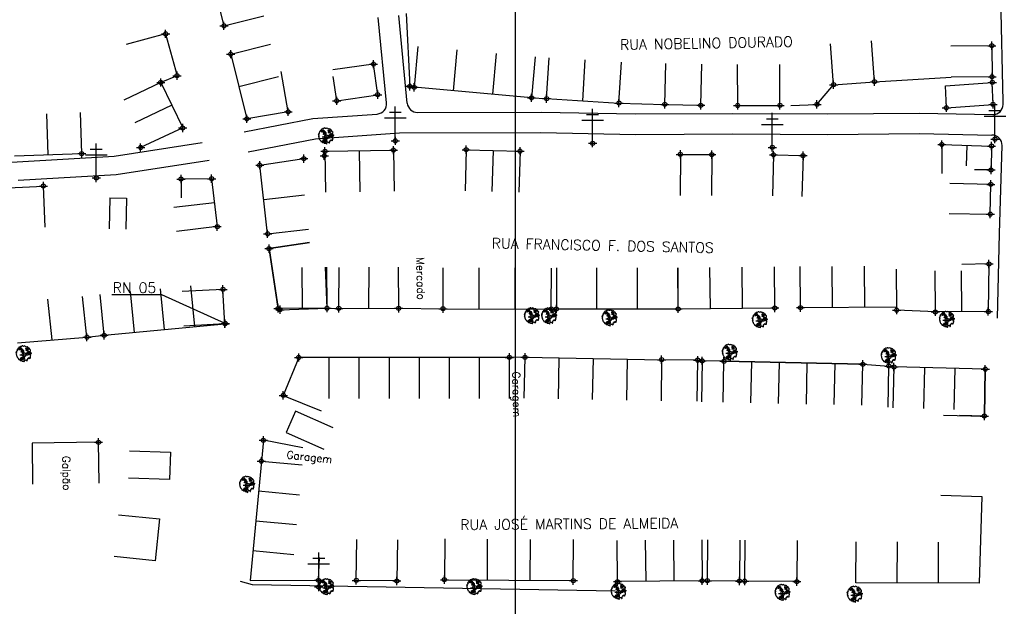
# Model space of a CAD drawing. Extents: x 539028 to 544996, y 8596245 to 8601028.
# Tile 13 of 43: x 541549 to 541741, y 8598182 to 8598296. Entities that reach past the tile are written whole.
import ezdxf
from ezdxf.enums import TextEntityAlignment as Align
from ezdxf.lldxf.tags import DXFTag

# ---------------------------------------------------------------- set-up
doc = ezdxf.new("R2010")
doc.units = 0
doc.header["$MEASUREMENT"] = 0
doc.header["$PDMODE"] = 34
doc.header["$PDSIZE"] = 0.8
for name, color, linetype in [('ALVENARIA', 7, 'Continuous'), ('ARVORE', 100, 'Continuous'), ('CASA', 2, 'Continuous'), ('CERCA', 9, 'CERCA_LINE'), ('ESTRADA_BARRO', 7, 'DASHED'), ('MALHA', 9, 'Continuous'), ('POSTE', 7, 'Continuous'), ('RN', 7, 'Continuous'), ('TEXTO', 2, 'Continuous'), ('TXT_NRUA', 2, 'Continuous')]:
    doc.layers.add(name, color=color, linetype=linetype)
doc.styles.add('GEOSIS', font='ROMANS.SHX')
doc.styles.get("Standard").update_dxf_attribs({"font": 'romans.shx'})
doc.linetypes.add('CERCA_LINE', pattern='A,0.5,-0.2,["X",Standard,S=0.1,R=0,X=-0.1,Y=-0.05],-0.25', length=0.95)
tags = doc.linetypes.add('DASHED', pattern=[0.75, 0.5, -0.25]).pattern_tags.tags
tags[6:7] = [DXFTag(74, 4), DXFTag(75, 0), DXFTag(340, '0'), DXFTag(46, 1.0), DXFTag(50, 0.0), DXFTag(44, 0.0), DXFTag(45, 0.0)]
tags[4:5] = [DXFTag(74, 4), DXFTag(75, 0), DXFTag(340, '0'), DXFTag(46, 1.0), DXFTag(50, 0.0), DXFTag(44, 0.0), DXFTag(45, 0.0)]

# ---------------------------------------------------------------- blocks, each defined once
blk = doc.blocks.new('C')
at = {"layer": 'CASA'}
blk.add_lwpolyline([(0, 0), (0, 8)], dxfattribs=at)
blk = doc.blocks.new('A$C094F77C8')
at = {"layer": 'POSTE'}
for p, q in [((2.62, 0), (2.62, 8.4)), ((0, 5.6), (5.25, 5.6)), ((1.17, 7), (4.08, 7))]:
    blk.add_line(p, q, dxfattribs=at)
blk = doc.blocks.new('A$C34DC2D19')
at = {"layer": 'POSTE', "xscale": 0.8, "yscale": 0.8, "zscale": 0.8}
blk.add_blockref('A$C094F77C8', (0, 0, 340.37), dxfattribs=at)
blk = doc.blocks.new('ARVORE6')
for points in [[(-1.78, 2.18), (-1.87, 2.12), (-1.86, 2.06), (-1.96, 2), (-2.05, 1.97), (-2.08, 1.89), (-2.06, 1.79), (-2.1, 1.68), (-2.19, 1.63), (-2.27, 1.6), (-2.33, 1.57), (-2.45, 1.36), (-2.33, 1.3), (-2.23, 1.35), (-2.22, 1.26), (-2.33, 1.2), (-2.41, 1.18), (-2.5, 1.15), (-2.45, 1.07), (-2.41, 1.02), (-2.44, 0.93), (-2.62, 0.85), (-2.67, 0.79), (-2.68, 0.7), (-2.63, 0.68), (-2.63, 0.68), (-2.72, 0.62), (-2.77, 0.64), (-2.8, 0.64), (-2.76, 0.56), (-2.6, 0.57), (-2.52, 0.53), (-2.52, 0.45), (-2.55, 0.3), (-2.67, 0.25), (-2.67, 0.14), (-2.62, 0.04), (-2.54, -0.02), (-2.64, -0.1), (-2.71, -0.18), (-2.55, -0.26), (-2.51, -0.35), (-2.52, -0.52), (-2.56, -0.64), (-2.47, -0.83), (-2.4, -0.89), (-2.4, -0.98), (-2.37, -1.12), (-2.27, -1.33), (-2.13, -1.49), (-2.01, -1.61), (-1.91, -1.6), (-1.82, -1.73), (-1.82, -1.97), (-1.67, -2.08), (-1.49, -2.07), (-1.39, -2.11), (-1.32, -2.23), (-1.16, -2.42), (-0.93, -2.41), (-0.86, -2.4), (-0.72, -2.42), (-0.63, -2.56), (-0.57, -2.61), (-0.47, -2.6), (-0.42, -2.64), (-0.31, -2.66), (-0.21, -2.67), (-0.05, -2.69), (0.08, -2.72), (0.33, -2.98), (0.41, -2.85), (0.29, -2.74), (0.37, -2.7), (0.37, -2.57), (0.35, -2.45), (0.49, -2.41), (0.48, -2.27), (0.55, -2.2), (0.71, -2.27), (0.86, -2.29), (0.93, -2.24), (1.05, -2.42), (1.2, -2.34), (1.2, -2.58), (1.34, -2.57), (1.43, -2.44), (1.51, -2.34), (1.36, -2.24), (1.43, -2.14), (1.39, -2.09), (1.47, -2.01), (1.5, -1.96), (1.43, -1.84), (1.5, -1.8), (1.6, -1.74), (1.69, -1.67), (1.78, -1.64), (1.8, -1.74), (1.86, -1.66), (1.81, -1.55), (1.82, -1.42), (1.99, -1.37), (2.13, -1.42), (2.06, -1.53), (2.22, -1.64), (2.33, -1.61), (2.46, -1.55), (2.59, -1.56), (2.55, -1.46), (2.48, -1.32), (2.56, -1.2), (2.63, -1.06), (2.62, -0.92), (2.62, -0.78), (2.67, -0.66), (2.68, -0.46), (2.57, -0.39), (2.51, -0.26), (2.59, -0.13), (2.7, -0.02), (2.83, 0.11), (2.96, 0.28), (2.92, 0.43), (2.91, 0.44), (2.81, 0.32), (2.7, 0.39), (2.73, 0.48), (2.68, 0.53), (2.6, 0.48), (2.4, 0.45), (2.42, 0.58), (2.5, 0.64), (2.48, 0.76), (2.34, 0.89), (2.54, 0.99), (2.59, 1.1), (2.57, 1.23), (2.55, 1.36), (2.62, 1.47), (2.63, 1.57), (2.5, 1.63), (2.35, 1.59), (2.24, 1.71), (2.23, 1.89), (2.21, 1.98), (2.15, 2.13), (1.92, 2.14), (1.79, 2.22), (1.77, 2.29), (1.73, 2.39), (1.69, 2.5), (1.51, 2.62), (1.35, 2.59), (1.28, 2.53), (1.19, 2.58), (1.11, 2.69), (0.99, 2.74), (0.84, 2.66), (0.73, 2.81), (0.32, 2.98), (0.23, 2.85), (0.07, 2.78), (-0.06, 2.82), (-0.27, 2.96), (-0.48, 3), (-0.62, 2.87), (-0.7, 2.78), (-0.82, 2.74), (-0.98, 2.81), (-1.11, 2.78), (-1.2, 2.57), (-1.42, 2.56), (-1.58, 2.52), (-1.57, 2.41), (-1.77, 2.34), (-1.73, 2.23), (-1.75, 2.2)], [(-0.88, 2.44), (-0.95, 2.35), (-0.87, 2.29), (-0.92, 2.24), (-0.88, 2.15), (-0.78, 2.14), (-0.74, 2.15), (-0.67, 2.08), (-0.7, 2.02), (-0.8, 1.98), (-0.92, 1.89), (-0.95, 1.77), (-0.81, 1.75), (-0.7, 1.77), (-0.59, 1.82), (-0.46, 1.77), (-0.51, 1.71), (-0.49, 1.63), (-0.34, 1.66), (-0.27, 1.68), (-0.09, 1.52), (-0.27, 1.42), (-0.32, 1.37), (-0.18, 1.25), (0, 1.26), (0.14, 1.15), (0.04, 1.02), (-0.03, 0.86), (-0.02, 0.8), (-0.17, 0.76), (-0.27, 0.72), (-0.29, 0.58), (-0.48, 0.53), (-0.51, 0.64), (-0.48, 0.74), (-0.6, 0.74), (-0.74, 0.68), (-0.83, 0.62), (-0.91, 0.65), (-0.75, 0.84), (-0.75, 0.9), (-0.78, 0.97), (-0.71, 1.09), (-0.8, 1.19), (-0.68, 1.38), (-0.8, 1.61), (-0.8, 1.69), (-0.88, 1.7), (-0.97, 1.64), (-1.06, 1.59), (-1.12, 1.63), (-1.14, 1.67), (-1.32, 1.64), (-1.38, 1.57), (-1.51, 1.46), (-1.51, 1.46), (-1.56, 1.55), (-1.56, 1.63), (-1.61, 1.7), (-1.56, 1.82), (-1.53, 1.91), (-1.43, 1.98), (-1.4, 2.07), (-1.26, 2.08), (-1.21, 2.2), (-1.1, 2.21), (-0.99, 2.32), (-0.95, 2.39)], [(-0.91, 1.69), (-1.13, 1.76), (-1.24, 2.14), (-1.27, 2.14), (-1.18, 1.78), (-1.57, 1.66), (-1.57, 1.63), (-1.12, 1.73), (-0.99, 1.67)], [(-1.27, 1.75), (-1.25, 1.72), (-1.3, 1.74)], [(-1.06, 1.74), (-1.06, 1.72), (-1.01, 1.73)], [(0, 0.91), (-0.4, 1.34), (-0.4, 1.68), (-0.44, 1.68), (-0.45, 1.4), (-0.8, 1.64), (-0.81, 1.61), (-0.48, 1.35), (-0.18, 0.98), (-0.75, 0.89), (-0.75, 0.86), (-0.15, 0.91), (-0.07, 0.81)], [(-0.49, 0.94), (-0.49, 0.89), (-0.53, 0.92)], [(-0.51, 1.38), (-0.49, 1.43)], [(-0.35, 1.21), (-0.32, 1.26), (-0.39, 1.24)], [(-0.22, 1), (-0.25, 0.91), (-0.29, 0.97), (-0.29, 0.92)], [(-0.23, 1.06), (-0.18, 1.12), (-0.27, 1.1)], [(-0.09, 0.88), (-0.05, 0.95), (-0.13, 0.9), (-0.09, 0.99)], [(1.21, 2.06), (1.32, 1.92), (1.4, 1.99), (1.43, 2.02), (1.55, 2.02), (1.51, 1.88), (1.59, 1.85), (1.69, 1.84), (1.75, 1.77), (1.61, 1.68), (1.7, 1.6), (1.85, 1.57), (1.72, 1.47), (1.62, 1.45), (1.48, 1.42), (1.48, 1.18), (1.36, 1.16), (1.19, 1.3), (1.2, 1.31), (1.09, 1.3), (1.07, 1.23), (0.97, 1.25), (0.92, 1.33), (1.11, 1.55), (1.06, 1.66), (1.03, 1.75), (0.96, 1.81), (0.99, 1.96), (0.83, 2.05), (0.94, 2.19), (0.97, 2.22), (1.05, 2.28), (1.1, 2.22), (1.25, 2.06), (1.28, 2.03)], [(1.17, 1.62), (1.07, 1.45), (1.49, 1.26), (1.49, 1.24), (1.03, 1.41), (0.94, 1.3)], [(1.07, 1.61), (1.51, 1.9), (1.55, 1.88), (1.16, 1.57)], [(1.11, 1.63), (1.17, 1.6), (1.14, 1.67), (1.22, 1.64), (1.22, 1.69)], [(1.17, 1.41), (1.13, 1.38), (1.18, 1.41), (1.18, 1.35)], [(1.35, 0.46), (1.31, 0.36), (1.17, 0.31), (1.19, 0.12), (1.23, 0.12), (1.35, 0.12), (1.61, 0.22), (1.69, 0.16), (1.65, 0.07), (1.7, -0.02), (1.84, -0.09), (1.93, -0.07), (2.01, -0.17), (2.19, -0.18), (2.26, -0.21), (2.39, -0.13), (2.33, 0.05), (2.47, 0.12), (2.51, 0.31), (2.33, 0.5), (2.42, 0.64), (2.36, 0.77), (2.27, 0.83), (2.12, 0.82), (2.02, 0.94), (1.83, 0.86), (1.8, 0.82), (1.62, 0.74), (1.48, 0.64), (1.48, 0.48), (1.33, 0.48), (1.32, 0.31)], [(1.34, 1.8), (1.41, 1.76), (1.41, 1.82)], [(1.38, 0.16), (1.81, 0.34), (1.96, 0.66), (1.97, 0.94), (1.97, 0.62), (1.88, 0.35), (2.44, 0.3), (1.88, 0.29), (1.7, 0.18)], [(1.47, 0.19), (1.51, 0.17), (1.52, 0.22), (1.55, 0.21), (1.61, 0.25), (1.71, 0.21)], [(1.78, 0.32), (1.84, 0.28), (1.77, 0.29)], [(1.88, 0.47), (1.93, 0.45), (1.88, 0.43), (1.91, 0.4), (1.85, 0.38)], [(1.98, 0.34), (1.98, 0.28), (2.02, 0.34)], [(0.19, -1.76), (0.02, -1.82), (0.05, -1.9), (0, -1.95), (-0.03, -1.97), (-0.07, -2.06), (-0.05, -2.11), (-0.03, -2.18), (-0.17, -2.19), (-0.25, -2.1), (-0.38, -2.11), (-0.49, -2.16), (-0.53, -2.05), (-0.56, -2.02), (-0.66, -1.97), (-0.77, -2.06), (-0.84, -2.13), (-1.03, -2.13), (-1.06, -2.11), (-1.07, -2.02), (-1.11, -1.99), (-1.25, -1.88), (-1.09, -1.77), (-1, -1.63), (-1.02, -1.52), (-0.91, -1.45), (-0.76, -1.31), (-0.7, -1.28), (-0.54, -1.31), (-0.45, -1.44), (-0.34, -1.39), (-0.2, -1.28), (0, -1.15), (-0.09, -0.96), (0.07, -0.87), (0.11, -0.89), (0.41, -1.08), (0.32, -1.14), (0.26, -1.19), (0.28, -1.24), (0.43, -1.31), (0.32, -1.38), (0.37, -1.96), (0.39, -2), (0.31, -1.87), (0.43, -1.76), (0.43, -1.68), (0.36, -1.63), (0.21, -1.68), (0.12, -1.73)], [(-0.77, -1.87), (-1.1, -2.03), (-0.78, -1.91), (-0.7, -2.04), (-0.73, -1.88)], [(-0.19, -1.31), (-0.25, -1.56), (-0.84, -1.91), (-0.27, -1.66), (-0.33, -2.11), (-0.26, -2.1), (-0.05, -1.15)], [(-0.27, -1.58), (-0.28, -1.66), (-0.33, -1.61), (-0.35, -1.67), (-0.39, -1.65), (-0.41, -1.68)], [(-0.29, -1.96), (-0.24, -1.98), (-0.31, -2.01)], [(-0.27, -1.74), (-0.21, -1.78), (-0.29, -1.83)], [(-0.21, -1.55), (-0.16, -1.58), (-0.24, -1.57)], [(-0.18, -1.24), (-0.1, -1.25), (-0.18, -1.29), (-0.1, -1.33), (-0.18, -1.35), (-0.1, -1.41)]]:
    blk.add_lwpolyline(points)

msp = doc.modelspace()

# ---------------------------------------------------------------- linework, layer by layer
at = {"layer": 'ALVENARIA'}
for points, elevation in [([(541729.447, 8598283.539), (541738.552, 8598284.2)], 691.281), ([(541738.707, 8598279.905), (541738.552, 8598284.2)], 691.14), ([(541729.602, 8598279.244), (541729.447, 8598283.539)], 691.375), ([(541729.602, 8598279.244), (541738.707, 8598279.905)], 691.375), ([(541695.895, 8598270.065), (541695.683, 8598262.068)], 692.319), ([(541695.895, 8598270.065), (541701.649, 8598269.913)], 692.319), ([(541701.649, 8598269.913), (541701.437, 8598261.916)], 692.199)]:
    msp.add_lwpolyline(points, dxfattribs=dict(at, elevation=elevation))
for p in [(541738.552, 8598284.2, 691.046), (541738.552, 8598284.2, 691.046), (541729.602, 8598279.244, 691.375), (541729.602, 8598279.244, 691.375), (541738.707, 8598279.905, 691.14), (541738.707, 8598279.905, 691.14)]:
    msp.add_point(p, dxfattribs=at)
at = {"layer": 'ARVORE'}
for p in [(541608.67, 8598273.563, 692.056), (541608.67, 8598273.563, 692.056), (541648.813, 8598238.462, 693.161), (541648.813, 8598238.462, 693.161), (541652.166, 8598238.437, 693.139), (541652.166, 8598238.437, 693.139), (541663.967, 8598238.066, 693.197), (541663.967, 8598238.066, 693.197), (541693.263, 8598237.689, 693.366), (541693.263, 8598237.689, 693.366), (541729.741, 8598237.778, 693.131), (541729.741, 8598237.778, 693.131), (541549.707, 8598231.052, 692.569), (541549.707, 8598231.052, 692.569), (541687.403, 8598231.349, 693.171), (541687.403, 8598231.349, 693.171), (541718.394, 8598230.687, 693.189), (541718.394, 8598230.687, 693.189), (541593.262, 8598205.592, 692.999), (541593.262, 8598205.592, 692.999), (541608.778, 8598185.592, 692.341), (541608.778, 8598185.592, 692.341), (541637.599, 8598185.597, 692.257), (541637.599, 8598185.597, 692.257), (541665.715, 8598184.715, 692.347), (541665.715, 8598184.715, 692.347), (541697.687, 8598184.483, 692.629), (541697.687, 8598184.483, 692.629), (541711.779, 8598184.142, 692.581), (541711.779, 8598184.142, 692.581)]:
    msp.add_point(p, dxfattribs=at)
at = {"layer": 'CASA'}
for p, q in [((541611.112, 8598240.111, 693.242), (541611.213, 8598248.111, 693.242)), ((541616.952, 8598240.118, 693.242), (541617.052, 8598248.117, 693.242)), ((541652.545, 8598239.985, 693.242), (541652.562, 8598247.985, 693.242)), ((541653.542, 8598247.989, 693.516), (541653.547, 8598239.989, 693.516)), ((541677.289, 8598240.006, 693.516), (541677.283, 8598248.006, 693.516)), ((541588.907, 8598237.111, 693.225), (541588.528, 8598243.822, 693.225)), ((541555.231, 8598233.947, 693.225), (541554.366, 8598241.9, 693.225)), ((541562, 8598234.484, 693.225), (541561.135, 8598242.437, 693.225)), ((541608.814, 8598240.14, 693.242), (541611.112, 8598240.111, 693.242)), ((541631.435, 8598240.031, 693.242), (541652.545, 8598239.985, 693.242)), ((541653.547, 8598239.989, 693.516), (541677.289, 8598240.006, 693.516)), ((541565.359, 8598234.849, 693.225), (541588.907, 8598237.111, 693.225)), ((541548.461, 8598233.411, 693.225), (541562, 8598234.484, 693.225)), ((541647.435, 8598230.572, 693.239), (541674.075, 8598230.095, 693.239)), ((541736.487, 8598203.414, 692.798), (541735.999, 8598186.482, 692.798)), ((541631.769, 8598195.16, 692.27), (541631.715, 8598187.16, 692.27)), ((541656.833, 8598186.989, 692.27), (541656.888, 8598194.989, 692.27)), ((541665.466, 8598186.799, 692.706), (541665.389, 8598194.798, 692.706)), ((541681.898, 8598194.957, 692.706), (541681.975, 8598186.957, 692.706)), ((541711.952, 8598186.582, 692.798), (541711.985, 8598194.582, 692.798)), ((541631.715, 8598187.16, 692.27), (541656.833, 8598186.989, 692.27)), ((541681.975, 8598186.957, 692.706), (541665.466, 8598186.799, 692.706)), ((541735.999, 8598186.482, 692.798), (541711.952, 8598186.582, 692.798))]:
    msp.add_line(p, q, dxfattribs=at)
for points, elevation in [([(541577.195, 8598340.962), (541588.72, 8598295.245)], 687.638), ([(541577.345, 8598293.664), (541569.625, 8598291.566)], 690.345), ([(541577.345, 8598293.664), (541579.565, 8598285.496)], 690.345), ([(541590.025, 8598289.704), (541597.786, 8598291.645)], 691.203), ([(541707.614, 8598283.741), (541707.019, 8598291.719)], 691.383), ([(541715.583, 8598284.335), (541714.988, 8598292.313)], 691.383), ([(541738.466, 8598291.361), (541730.466, 8598291.289)], 690.24), ([(541738.466, 8598291.361), (541738.521, 8598285.281)], 690.24), ([(541590.025, 8598289.704), (541593.182, 8598277.085)], 691.203), ([(541617.889, 8598287.762), (541609.962, 8598286.681)], 689.297), ([(541618.702, 8598281.804), (541617.889, 8598287.762)], 691.28), ([(541651.63, 8598281.032), (541652.123, 8598289.017)], 690.806), ([(541658.691, 8598280.596), (541659.185, 8598288.581)], 690.806), ([(541665.752, 8598280.159), (541666.246, 8598288.144)], 690.775), ([(541674.69, 8598279.906), (541674.892, 8598287.904)], 690.775), ([(541681.71, 8598279.729), (541681.912, 8598287.727)], 690.775), ([(541688.901, 8598279.689), (541688.868, 8598287.689)], 691.682), ([(541697.146, 8598279.722), (541697.113, 8598287.722)], 691.682), ([(541601.236, 8598278.452), (541599.897, 8598286.339)], 692.134), ([(541576.4, 8598284.189), (541569.193, 8598280.716)], 691.392), ([(541579.565, 8598285.496), (541576.4, 8598284.189)], 690.345), ([(541576.4, 8598284.189), (541580.675, 8598275.317)], 691.392), ([(541591.603, 8598283.394), (541599.364, 8598285.335)], 691.203), ([(541610.71, 8598280.596), (541610.026, 8598285.356)], 692.058), ([(541707.614, 8598283.741), (541715.583, 8598284.335)], 691.383), ([(541738.521, 8598285.281), (541730.521, 8598285.209)], 690.971), ([(541610.71, 8598280.596), (541618.702, 8598281.804)], 692.058), ([(541648.702, 8598281.196), (541625.812, 8598283.246)], 690.806), ([(541651.63, 8598281.032), (541665.752, 8598280.159)], 690.806), ([(541674.69, 8598279.906), (541681.71, 8598279.729)], 690.775), ([(541554.416, 8598270.097), (541554.151, 8598278.093)], 692.07), ([(541560.987, 8598270.315), (541560.722, 8598278.311)], 692.127), ([(541578.537, 8598279.753), (541571.33, 8598276.28)], 691.392), ([(541601.236, 8598278.452), (541593.182, 8598277.085)], 692.134), ([(541688.901, 8598279.689), (541697.146, 8598279.722)], 691.682), ([(541580.675, 8598275.317), (541572.458, 8598271.494)], 691.392), ([(541728.717, 8598272.088), (541728.69, 8598266.428)], 691.986), ([(541728.717, 8598272.088), (541738.413, 8598271.779)], 691.986), ([(541547.844, 8598269.88), (541560.987, 8598270.315)], 692.07), ([(541608.41, 8598270.751), (541621.772, 8598270.985)], 692.218), ([(541608.41, 8598270.751), (541608.55, 8598262.752)], 692.218), ([(541615.091, 8598270.868), (541615.231, 8598262.869)], 692.218), ([(541621.772, 8598270.985), (541621.912, 8598262.986)], 692.218), ([(541635.951, 8598271.071), (541635.733, 8598263.074)], 691.952), ([(541635.951, 8598271.071), (541646.459, 8598270.784)], 691.952), ([(541641.205, 8598270.927), (541640.986, 8598262.93)], 691.952), ([(541646.459, 8598270.784), (541646.24, 8598262.787)], 691.952), ([(541733.565, 8598271.933), (541733.437, 8598267.935)], 691.986), ([(541738.413, 8598271.779), (541738.311, 8598267.125), (541735.118, 8598267.162)], 691.375), ([(541595.7, 8598268.039), (541604.291, 8598269.333)], 692.596), ([(541677.719, 8598270.15), (541677.662, 8598262.151)], 692.104), ([(541677.719, 8598270.15), (541683.854, 8598270.107)], 692.104), ([(541683.854, 8598270.107), (541683.797, 8598262.107)], 692.104), ([(541597.233, 8598254.651), (541595.7, 8598268.039)], 693.198), ([(541586.318, 8598265.399), (541580.354, 8598265.338), (541580.346, 8598261.683)], 692.727), ([(541586.318, 8598265.399), (541587.404, 8598256.058)], 692.727), ([(541738.272, 8598264.307), (541730.273, 8598264.452)], 691.808), ([(541532.847, 8598263.005), (541553.505, 8598263.969)], 692.145), ([(541738.166, 8598258.484), (541738.272, 8598264.307)], 692.142), ([(541566.444, 8598261.648), (541566.321, 8598255.649)], 692.227), ([(541566.444, 8598261.648), (541569.685, 8598261.581)], 692.617), ([(541569.685, 8598261.581), (541569.561, 8598255.583)], 692.617), ([(541586.861, 8598260.729), (541578.914, 8598259.805)], 692.727), ([(541596.467, 8598261.345), (541604.415, 8598262.255)], 693.198), ([(541730.167, 8598258.629), (541738.166, 8598258.484)], 692.142), ([(541587.404, 8598256.058), (541579.458, 8598255.134)], 692.727), ([(541597.233, 8598254.651), (541605.181, 8598255.561)], 693.198), ([(541605.429, 8598252.946), (541597.518, 8598251.76)], 693.297), ([(541597.518, 8598251.76), (541605.429, 8598252.946)], 693.242), ([(541597.518, 8598251.76), (541599.27, 8598240.071), (541599.649, 8598239.839), (541608.814, 8598240.14), (541608.551, 8598248.136)], 693.242), ([(541599.27, 8598240.071), (541597.518, 8598251.76)], 693.344), ([(541604.042, 8598240.106), (541603.984, 8598248.105)], 693.344), ([(541608.814, 8598240.14), (541608.756, 8598248.14)], 693.344), ([(541611.112, 8598240.111), (541622.791, 8598240.124), (541622.782, 8598248.124)], 693.242), ([(541622.791, 8598240.124), (541631.435, 8598240.031), (541631.452, 8598248.031)], 693.242), ([(541719.927, 8598239.764), (541719.875, 8598247.764)], 693.09), ([(541727.464, 8598239.421), (541727.412, 8598247.421)], 692.758), ([(541732.617, 8598239.454), (541732.565, 8598247.454)], 692.758), ([(541737.898, 8598248.768), (541732.634, 8598248.658)], 692.758), ([(541737.898, 8598248.768), (541737.771, 8598239.488)], 692.758), ([(541588.528, 8598243.822), (541580.541, 8598243.371)], 693.311), ([(541588.907, 8598237.111), (541588.528, 8598243.822)], 693.311), ([(541562, 8598234.484), (541565.359, 8598234.849), (541564.594, 8598242.812)], 693.225), ([(541608.814, 8598240.14), (541599.27, 8598240.071)], 693.344), ([(541677.289, 8598240.006), (541696.139, 8598240.183)], 693.516), ([(541701.158, 8598240.255), (541719.923, 8598240.377)], 693.484), ([(541727.464, 8598239.421), (541719.927, 8598239.764)], 693.09), ([(541737.771, 8598239.488), (541727.464, 8598239.421)], 692.758), ([(541588.907, 8598237.111), (541580.92, 8598236.66)], 693.311), ([(541603.3, 8598230.533), (541600.278, 8598223.13)], 693.243), ([(541644.38, 8598230.538), (541603.3, 8598230.533)], 693.243), ([(541647.292, 8598222.573), (541647.435, 8598230.572), (541644.38, 8598230.538)], 693.239), ([(541644.381, 8598222.538), (541644.38, 8598230.538)], 693.243), ([(541681.01, 8598222.014), (541681.103, 8598230.014), (541674.075, 8598230.095), (541673.982, 8598222.095)], 693.239), ([(541686.075, 8598221.784), (541686.226, 8598229.782), (541681.979, 8598229.863), (541681.828, 8598221.864)], 693.373), ([(541713.142, 8598221.212), (541713.311, 8598229.21), (541686.226, 8598229.782)], 693.333), ([(541686.226, 8598229.782), (541713.311, 8598229.21)], 693.333), ([(541713.311, 8598229.21), (541718.388, 8598228.853)], 693.333), ([(541737.012, 8598219.107), (541737.19, 8598228.243), (541719.377, 8598228.687), (541719.178, 8598220.69)], 692.861), ([(541737.19, 8598228.243), (541719.377, 8598228.687)], 693.021), ([(541737.19, 8598228.243), (541737.012, 8598219.107)], 693.021), ([(541600.278, 8598223.13), (541607.685, 8598220.106)], 693.243), ([(541729.013, 8598219.264), (541737.012, 8598219.107)], 693.391), ([(541737.012, 8598219.107), (541732.169, 8598219.175)], 692.861), ([(541564.349, 8598205.976), (541564.256, 8598213.975), (541551.308, 8598213.824), (541551.402, 8598205.824)], 693.138), ([(541728.491, 8598203.681), (541736.487, 8598203.414)], 692.861), ([(541622.552, 8598194.918), (541622.432, 8598186.919), (541614.522, 8598187.038), (541614.642, 8598195.037)], 692.446), ([(541689.349, 8598194.91), (541689.264, 8598186.91), (541682.989, 8598186.977), (541683.075, 8598194.977)], 692.828), ([(541700.509, 8598194.794), (541700.442, 8598186.795), (541690.266, 8598186.88), (541690.333, 8598194.879)], 692.968)]:
    msp.add_lwpolyline(points, dxfattribs=dict(at, elevation=elevation))
for points in [[(541610.022, 8598216.813), (541602.694, 8598220.022), (541600.877, 8598215.873), (541608.206, 8598212.664)], [(541596.402, 8598214.374), (541596.018, 8598210.303)], [(541604.121, 8598212.891), (541596.402, 8598214.374)], [(541570.276, 8598212.331), (541578.272, 8598212.072), (541578.099, 8598206.727), (541570.103, 8598206.985)], [(541596.018, 8598210.303), (541593.831, 8598187.038)], [(541596.018, 8598210.303), (541603.983, 8598209.554)], [(541568.172, 8598199.848), (541576.131, 8598199.031), (541575.291, 8598190.851), (541567.333, 8598191.668)], [(541607.156, 8598187.052), (541607.358, 8598191.514)], [(541593.831, 8598187.038), (541607.156, 8598187.052)]]:
    msp.add_lwpolyline(points, dxfattribs=at)
for p in [(541588.72, 8598295.245, 690.559), (541588.72, 8598295.245, 690.559), (541577.345, 8598293.664, 690.345), (541577.345, 8598293.664, 690.345), (541738.466, 8598291.361, 690.24), (541738.466, 8598291.361, 690.24), (541590.025, 8598289.704, 691.203), (541590.025, 8598289.704, 691.203), (541617.889, 8598287.762, 690.678), (541617.889, 8598287.762, 690.678), (541579.565, 8598285.496, 691.022), (541579.565, 8598285.496, 691.022), (541738.521, 8598285.281, 690.971), (541738.521, 8598285.281, 690.971), (541576.4, 8598284.189, 691.392), (541576.4, 8598284.189, 691.392), (541625.812, 8598283.246, 690.869), (541625.812, 8598283.246, 690.869), (541707.614, 8598283.741, 691.383), (541707.614, 8598283.741, 691.383), (541715.583, 8598284.335, 691.405), (541715.583, 8598284.335, 691.405), (541618.702, 8598281.804, 691.28), (541618.702, 8598281.804, 691.28), (541648.702, 8598281.196, 690.806), (541648.702, 8598281.196, 690.806), (541651.63, 8598281.032, 690.945), (541651.63, 8598281.032, 690.945), (541610.71, 8598280.596, 692.058), (541610.71, 8598280.596, 692.058), (541665.752, 8598280.159, 690.775), (541665.752, 8598280.159, 690.775), (541674.69, 8598279.906, 691.364), (541674.69, 8598279.906, 691.364), (541681.71, 8598279.729, 691.575), (541681.71, 8598279.729, 691.575), (541688.901, 8598279.689, 691.682), (541688.901, 8598279.689, 691.682), (541697.146, 8598279.722, 691.811), (541697.146, 8598279.722, 691.811), (541593.182, 8598277.085, 692.117), (541593.182, 8598277.085, 692.117), (541601.236, 8598278.452, 692.134), (541601.236, 8598278.452, 692.134), (541580.675, 8598275.317, 692.049), (541580.675, 8598275.317, 692.049), (541572.458, 8598271.494, 692.423), (541572.458, 8598271.494, 692.423), (541728.717, 8598272.088, 691.986), (541728.717, 8598272.088, 691.986), (541738.413, 8598271.779, 691.375), (541738.413, 8598271.779, 691.375), (541560.987, 8598270.315, 692.127), (541560.987, 8598270.315, 692.127), (541608.291, 8598269.875, 692.436), (541608.291, 8598269.875, 692.436), (541608.41, 8598270.751, 692.218), (541608.41, 8598270.751, 692.218), (541621.772, 8598270.985, 692.256), (541621.772, 8598270.985, 692.256), (541635.951, 8598271.071, 691.952), (541635.951, 8598271.071, 691.952), (541646.459, 8598270.784, 691.966), (541646.459, 8598270.784, 691.966), (541677.719, 8598270.15, 692.104), (541677.719, 8598270.15, 692.104), (541683.854, 8598270.107, 692.248), (541683.854, 8598270.107, 692.248), (541695.895, 8598270.065, 692.319), (541695.895, 8598270.065, 692.319), (541701.649, 8598269.913, 692.199), (541701.649, 8598269.913, 692.199), (541595.7, 8598268.039, 692.596), (541595.7, 8598268.039, 692.596), (541604.291, 8598269.333, 692.447), (541604.291, 8598269.333, 692.447), (541738.311, 8598267.125, 691.708), (541738.311, 8598267.125, 691.708), (541553.505, 8598263.969, 692.227), (541553.505, 8598263.969, 692.227), (541580.354, 8598265.338, 692.595), (541580.354, 8598265.338, 692.595), (541586.318, 8598265.399, 692.727), (541586.318, 8598265.399, 692.727), (541738.272, 8598264.307, 691.808), (541738.272, 8598264.307, 691.808), (541738.166, 8598258.484, 692.142), (541738.166, 8598258.484, 692.142), (541587.404, 8598256.058, 692.969), (541587.404, 8598256.058, 692.969), (541597.233, 8598254.651, 693.198), (541597.233, 8598254.651, 693.198), (541597.518, 8598251.76, 693.242), (541597.518, 8598251.76, 693.242), (541737.898, 8598248.768, 692.758), (541737.898, 8598248.768, 692.758), (541588.528, 8598243.822, 693.339), (541588.528, 8598243.822, 693.339), (541599.27, 8598240.071, 693.376), (541599.27, 8598240.071, 693.376), (541599.649, 8598239.839, 693.379), (541599.649, 8598239.839, 693.379), (541608.814, 8598240.14, 693.344), (541608.814, 8598240.14, 693.344), (541611.112, 8598240.111, 693.343), (541611.112, 8598240.111, 693.343), (541622.791, 8598240.124, 693.367), (541622.791, 8598240.124, 693.367), (541631.435, 8598240.031, 693.374), (541631.435, 8598240.031, 693.374), (541652.545, 8598239.985, 693.297), (541652.545, 8598239.985, 693.297), (541653.547, 8598239.989, 693.29), (541653.547, 8598239.989, 693.29), (541677.289, 8598240.006, 693.516), (541677.289, 8598240.006, 693.516), (541696.139, 8598240.183, 693.476), (541696.139, 8598240.183, 693.476), (541701.158, 8598240.255, 693.484), (541701.158, 8598240.255, 693.484), (541719.927, 8598239.764, 693.094), (541719.927, 8598239.764, 693.094), (541727.464, 8598239.421, 693.09), (541727.464, 8598239.421, 693.09), (541737.771, 8598239.488, 692.913), (541737.771, 8598239.488, 692.913), (541588.907, 8598237.111, 693.311), (541588.907, 8598237.111, 693.311), (541588.978, 8598237.151, 693.292), (541588.978, 8598237.151, 693.292), (541565.359, 8598234.849, 693.259), (541565.359, 8598234.849, 693.259), (541562, 8598234.484, 693.225), (541562, 8598234.484, 693.225), (541603.3, 8598230.533, 693.288), (541603.3, 8598230.533, 693.288), (541644.38, 8598230.538, 693.269), (541644.38, 8598230.538, 693.269), (541647.435, 8598230.572, 693.239), (541647.435, 8598230.572, 693.239), (541674.075, 8598230.095, 693.364), (541674.075, 8598230.095, 693.364), (541681.103, 8598230.014, 693.329), (541681.103, 8598230.014, 693.329), (541681.979, 8598229.863, 693.373), (541681.979, 8598229.863, 693.373), (541686.226, 8598229.782, 693.333), (541686.226, 8598229.782, 693.333), (541713.311, 8598229.21, 693.41), (541713.311, 8598229.21, 693.41), (541718.388, 8598228.853, 693.398), (541718.388, 8598228.853, 693.398), (541719.377, 8598228.687, 693.391), (541719.377, 8598228.687, 693.391), (541737.19, 8598228.243, 693.021), (541737.19, 8598228.243, 693.021), (541600.278, 8598223.13, 693.243), (541600.278, 8598223.13, 693.243), (541737.012, 8598219.107, 692.861), (541737.012, 8598219.107, 692.861), (541564.256, 8598213.975, 693.169), (541564.256, 8598213.975, 693.169), (541596.402, 8598214.374, 693.211), (541596.402, 8598214.374, 693.211), (541596.018, 8598210.303, 693.229), (541596.018, 8598210.303, 693.229), (541607.156, 8598187.052, 692.403), (541607.156, 8598187.052, 692.403), (541614.522, 8598187.038, 692.311), (541614.522, 8598187.038, 692.311), (541622.432, 8598186.919, 692.446), (541622.432, 8598186.919, 692.446), (541631.715, 8598187.16, 692.436), (541631.715, 8598187.16, 692.436), (541656.833, 8598186.989, 692.27), (541656.833, 8598186.989, 692.27), (541665.466, 8598186.799, 692.421), (541665.466, 8598186.799, 692.421), (541681.975, 8598186.957, 692.706), (541681.975, 8598186.957, 692.706), (541682.989, 8598186.977, 692.75), (541682.989, 8598186.977, 692.75), (541689.264, 8598186.91, 692.828), (541689.264, 8598186.91, 692.828), (541690.266, 8598186.88, 692.831), (541690.266, 8598186.88, 692.831), (541700.442, 8598186.795, 692.968), (541700.442, 8598186.795, 692.968)]:
    msp.add_point(p, dxfattribs=at)
at = {"layer": 'CERCA'}
for points, elevation in [([(541624.256, 8598297.625), (541624.971, 8598283.433), (541625.812, 8598283.246)], 689.5), ([(541699.246, 8598279.665), (541704.362, 8598279.916), (541707.614, 8598283.741)], 691.535), ([(541715.583, 8598284.335), (541730.521, 8598285.209)], 691.383), ([(541648.702, 8598281.196), (541651.63, 8598281.032)], 690.806), ([(541665.752, 8598280.159), (541674.69, 8598279.906)], 690.775)]:
    msp.add_lwpolyline(points, dxfattribs=dict(at, elevation=elevation))
for p in [(541624.971, 8598283.433, 690.784), (541624.971, 8598283.433, 690.784), (541704.362, 8598279.916, 691.513), (541704.362, 8598279.916, 691.513)]:
    msp.add_point(p, dxfattribs=at)
at = {"layer": 'ESTRADA_BARRO'}
for p, q in [((541740.699, 8598280.47), (541740.161, 8598303.614)), ((541624.468, 8598280.15), (541622.8, 8598297.276)), ((541620.442, 8598280.221), (541618.819, 8598296.888)), ((541740.683, 8598279.87), (541740.699, 8598280.47)), ((541606.038, 8598277.139), (541618.594, 8598278.032)), ((541626.465, 8598278.344), (541650.575, 8598278.422)), ((541650.575, 8598278.422), (541668.996, 8598278.047)), ((541668.996, 8598278.047), (541687.927, 8598278.143)), ((541687.927, 8598278.143), (541706.437, 8598278.044)), ((541706.437, 8598278.044), (541724.377, 8598278.2)), ((541724.377, 8598278.2), (541738.645, 8598277.926)), ((541592.661, 8598274.569), (541606.038, 8598277.139)), ((541606.559, 8598273.166), (541622.954, 8598274.333)), ((541622.954, 8598274.333), (541650.541, 8598274.421)), ((541650.541, 8598274.421), (541668.966, 8598274.047)), ((541668.966, 8598274.047), (541687.926, 8598274.143)), ((541687.926, 8598274.143), (541706.444, 8598274.044)), ((541706.444, 8598274.044), (541724.356, 8598274.2)), ((541724.356, 8598274.2), (541738.5, 8598273.928)), ((541567.321, 8598269.784), (541584.437, 8598272.458)), ((541593.415, 8598270.641), (541606.559, 8598273.166)), ((541739.983, 8598254.698), (541740.46, 8598271.873)), ((541548.416, 8598268.728), (541567.321, 8598269.784)), ((541567.7, 8598266.2), (541585.851, 8598269.036)), ((541548.596, 8598265.132), (541567.7, 8598266.2)), ((541739.552, 8598238.185), (541739.983, 8598254.698)), ((541594.261, 8598186.184), (541591.958, 8598186.811)), ((541664.979, 8598184.901), (541594.261, 8598186.184))]:
    msp.add_line(p, q, dxfattribs=at)
msp.add_lwpolyline([(541529.229, 8598267.878), (541548.416, 8598268.728), (541567.321, 8598269.784), (541584.437, 8598272.458)], dxfattribs=at)
for centre, start, end in [((541618.452, 8598280.027), 274.07159, 5.56265), ((541626.459, 8598280.344), 185.56265, 270.18465), ((541738.683, 8598279.926), 268.89871, 358.40778), ((541738.461, 8598271.928), 358.40778, 88.89871)]:
    msp.add_arc(centre, 2, start, end, dxfattribs=at)
at = {"layer": 'MALHA'}
msp.add_line((541645.513, 8601028.275), (541645.513, 8596264.109), dxfattribs=at)
at = {"layer": 'POSTE'}
for p in [(541622.141, 8598272.79, 691.97), (541622.141, 8598272.79, 691.97), (541660.61, 8598272.331, 691.497), (541660.61, 8598272.331, 691.497), (541695.657, 8598271.513, 692.055), (541695.657, 8598271.513, 692.055), (541739.076, 8598273.133, 691.366), (541739.076, 8598273.133, 691.366), (541563.809, 8598265.556, 692.546), (541563.809, 8598265.556, 692.546), (541607.199, 8598185.762, 692.405), (541607.199, 8598185.762, 692.405)]:
    msp.add_point(p, dxfattribs=at)
at = {"layer": 'RN', "elevation": 693.292}
msp.add_lwpolyline([(541588.978, 8598237.151), (541576.572, 8598242.734), (541566.871, 8598242.734)], dxfattribs=at)

# ---------------------------------------------------------------- block references
at = {"layer": 'ARVORE', "xscale": 0.5260327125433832, "yscale": 0.5260327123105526, "zscale": 0.526032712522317}
for p in [(541608.575, 8598273.732, 692.056), (541648.717, 8598238.631, 693.161), (541652.07, 8598238.606, 693.139), (541663.872, 8598238.236, 693.197), (541729.645, 8598237.948, 693.131), (541693.168, 8598237.858, 693.366), (541549.611, 8598231.221, 692.569), (541687.307, 8598231.519, 693.171), (541718.298, 8598230.856, 693.189), (541593.167, 8598205.762, 692.999), (541608.682, 8598185.762, 692.341), (541637.503, 8598185.767, 692.257), (541665.619, 8598184.885, 692.347), (541697.591, 8598184.653, 692.629), (541711.684, 8598184.311, 692.581)]:
    msp.add_blockref('ARVORE6', p, dxfattribs=at)
at = {"layer": 'CASA'}
for p, rotation in [((541588.72, 8598295.245, 687.638), 284.1487769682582), ((541626.525, 8598291.214, 689.5), 174.8818623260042), ((541634.155, 8598290.53, 690.806), 174.8818623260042), ((541641.786, 8598289.847, 690.806), 174.8818623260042), ((541649.416, 8598289.164, 690.806), 174.8818623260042), ((541553.878, 8598255.977, 692.145), 2.670093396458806), ((541638.471, 8598240.016, 693.242), 359.8765097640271), ((541645.508, 8598240, 693.242), 359.8765097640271), ((541661.461, 8598239.995, 693.516), 0.0400611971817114), ((541669.375, 8598240, 693.516), 0.0400611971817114), ((541677.289, 8598240.006, 693.516), 0.5388844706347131), ((541683.572, 8598240.065, 693.516), 0.5388844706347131), ((541689.856, 8598240.124, 693.516), 0.5388844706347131), ((541696.139, 8598240.183, 693.476), 0.5388844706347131), ((541701.158, 8598240.255, 693.484), 0.3724495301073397), ((541707.413, 8598240.296, 693.484), 0.3724495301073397), ((541713.668, 8598240.337, 693.484), 0.3724495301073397), ((541571.246, 8598235.415, 693.225), 5.487669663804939), ((541577.133, 8598235.98, 693.225), 5.487669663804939), ((541583.02, 8598236.546, 693.225), 5.487669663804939), ((541609.169, 8598230.533, 693.243), 180.0069737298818), ((541615.037, 8598230.534, 693.243), 180.0069737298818), ((541620.906, 8598230.535, 693.243), 180.0069737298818), ((541626.774, 8598230.536, 693.243), 180.0069737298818), ((541632.643, 8598230.536, 693.243), 180.0069737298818), ((541638.511, 8598230.537, 693.243), 180.0069737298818), ((541653.952, 8598222.454, 693.239), 358.9737793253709), ((541660.612, 8598222.335, 693.239), 358.9737793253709), ((541667.272, 8598222.216, 693.239), 358.9737793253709), ((541686.057, 8598221.784, 693.333), 358.7895241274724), ((541691.474, 8598221.669, 693.333), 358.7895241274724), ((541696.891, 8598221.555, 693.333), 358.7895241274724), ((541702.308, 8598221.441, 693.333), 358.7895241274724), ((541707.725, 8598221.326, 693.333), 358.7895241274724), ((541713.142, 8598221.212, 693.333), 358.7895241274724), ((541718.219, 8598220.855, 693.333), 358.7895241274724), ((541719.377, 8598228.687, 693.021), 178.5715120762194), ((541725.315, 8598228.539, 693.021), 178.5715120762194), ((541731.252, 8598228.391, 693.021), 178.5715120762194), ((541595.471, 8598204.486), 264.6309770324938), ((541594.925, 8598198.67), 264.6309770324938), ((541640.088, 8598187.103, 692.27), 359.6097268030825), ((541648.46, 8598187.046, 692.27), 359.6097268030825), ((541670.892, 8598194.851, 692.706), 180.5500964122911), ((541676.395, 8598194.904, 692.706), 180.5500964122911), ((541720.001, 8598194.548, 692.798), 179.7626806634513), ((541728.016, 8598194.515, 692.798), 179.7626806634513), ((541594.378, 8598192.854), 264.6309770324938)]:
    msp.add_blockref('C', p, dxfattribs=dict(at, rotation=rotation))
at = {"layer": 'POSTE'}
for p in [(541736.976, 8598273.133, 350.991), (541620.041, 8598272.79, 351.595), (541658.51, 8598272.331, 351.122), (541693.557, 8598271.513, 351.681), (541561.709, 8598265.556, 352.171), (541605.099, 8598185.762, 352.031)]:
    msp.add_blockref('A$C34DC2D19', p, dxfattribs=at)

# ---------------------------------------------------------------- texts
at = {"layer": 'RN', "style": 'GEOSIS'}
msp.add_text('RN 05', height=2, dxfattribs=at).set_placement((541567.023, 8598242.54), align=Align.BOTTOM_LEFT)
at = {"layer": 'TEXTO', "style": 'GEOSIS'}
for s, rotation, p in [('Mercado', 271.30772, (541625.787, 8598250.091)), ('Garagem', 271.30772, (541644.495, 8598227.765)), ('Galpão', 271.30772, (541556.748, 8598211.309)), ('Garagem', 353.77354, (541600.826, 8598210.39))]:
    msp.add_text(s, height=1.5, rotation=rotation, dxfattribs=at).set_placement(p, align=Align.BOTTOM_LEFT)
at = {"layer": 'TXT_NRUA', "style": 'GEOSIS'}
for s, rotation, p in [('RUA NOBELINO DOURADO', 1.0411, (541665.995, 8598289.954)), ('RUA FRANCISCO F. DOS SANTOS', 358.80637, (541640.918, 8598251.227)), ('RUA JOSÉ MARTINS DE ALMEIDA', 0.4288, (541634.819, 8598196.297))]:
    msp.add_text(s, height=2, rotation=rotation, dxfattribs=at).set_placement(p, align=Align.BOTTOM_LEFT)

doc.saveas('drawing.dxf')
